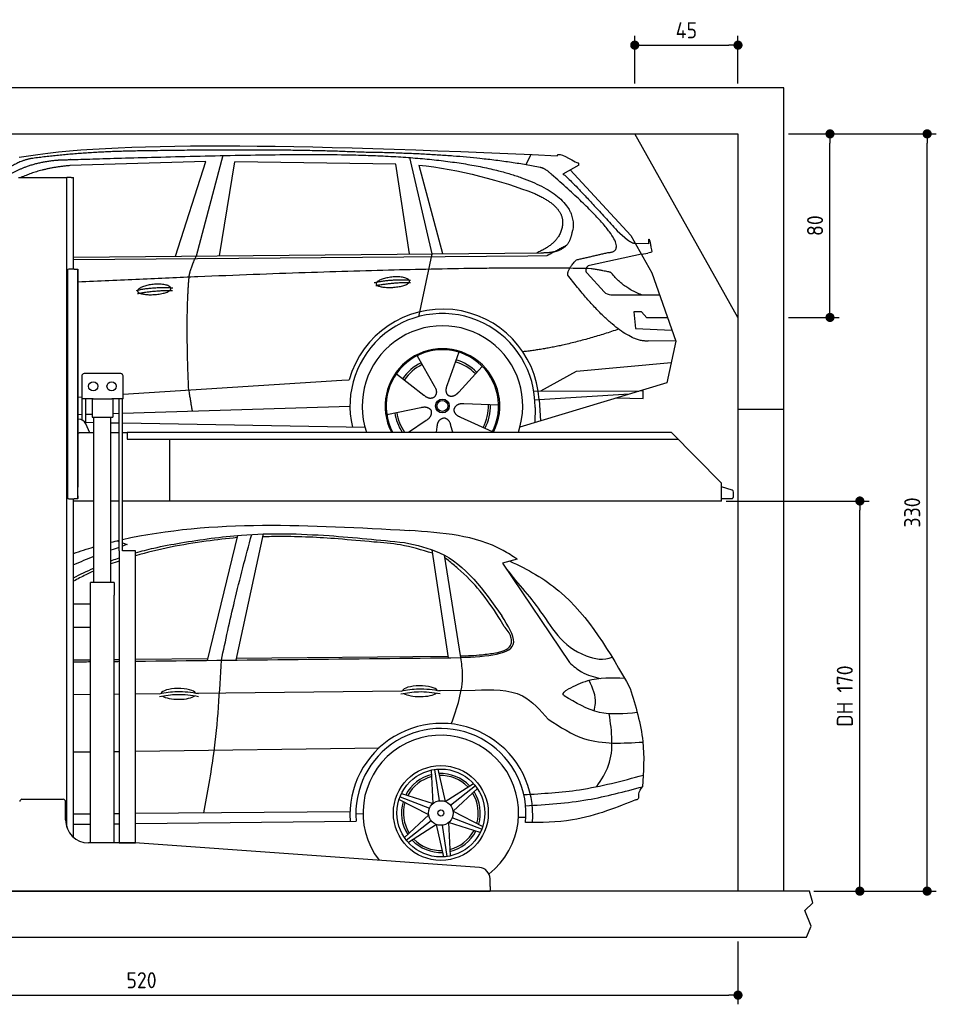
# Model space of a CAD drawing. Header units: millimetres. Extents: x -287 to 6264, y -393 to 3898.
# Tile 3 of 3: x 2269 to 6264, y -393 to 3898. Entities that reach past the tile are written whole.
import ezdxf

# ---------------------------------------------------------------- set-up
doc = ezdxf.new("R2010")
doc.units = ezdxf.units.MM
for name, color, linetype in [('4', 3, 'Continuous'), ('5', 3, 'Continuous'), ('Car', 10, 'Continuous')]:
    doc.layers.add(name, color=color, linetype=linetype)
doc.styles.get("Standard").update_dxf_attribs({"font": 'ISOCP.SHX'})
doc.dimstyles.new('GEN-ISO$0', dxfattribs={"dimscale": 20, "dimtxt": 3.5, "dimasz": 2, "dimexe": 2, "dimexo": 1, "dimgap": 1.5, "dimtad": 1, "dimdec": 1, "dimlfac": 0.1, "dimdsep": 46, "dimtxsty": 'STANDARD', "dimblk": 'PUNKT', "dimcen": 2, "dimclrd": 256, "dimclre": 256, "dimclrt": 2, "dimadec": 0, "dimazin": 0, "dimtp": 0.1, "dimtm": 0.1, "dimtfac": 0.71, "dimtdec": 1, "dimtmove": 2, "dimatfit": 3, "dimldrblk": 'PUNKT', "dimfxl": 1, "dimtolj": 1, "dimarcsym": 0})

# ---------------------------------------------------------------- blocks, each defined once
blk = doc.blocks.new('PUNKT')
at = {"layer": '4', "color": 0, "linetype": 'ByBlock'}
blk.add_line((-0.5, 0), (-1, 0), dxfattribs=at)
at = {"layer": '4', "color": 0, "linetype": 'ByBlock', "const_width": 0.5}
blk.add_lwpolyline([(-0.25, 0, 1), (0.25, 0, 1)], format="xyb", close=True, dxfattribs=at)
blk = doc.blocks.new('*D11')
at = {"layer": '5', "lineweight": -2}
for p, q in [((200, -120), (200, -393.3)), ((5400, -120), (5400, -393.3)), ((240, -353.3), (5360, -353.3))]:
    blk.add_line(p, q, dxfattribs=at)
at = {"layer": 'DEFPOINTS', "color": 0}
for p in [(200, -100), (5400, -100), (5400, -353.3)]:
    blk.add_point(p, dxfattribs=at)
at = {"layer": '5', "lineweight": -2, "xscale": 40, "yscale": 40, "zscale": 40, "rotation": 180}
blk.add_blockref('PUNKT', (200, -353.3), dxfattribs=at)
at = {"layer": '5', "lineweight": -2, "xscale": 40, "yscale": 40, "zscale": 40}
blk.add_blockref('PUNKT', (5400, -353.3), dxfattribs=at)
at = {"layer": '5', "color": 2, "insert": (2800, -288.3), "char_height": 70, "attachment_point": 5}
blk.add_mtext('\\A1;520', dxfattribs=at)
blk = doc.blocks.new('*D7')
at = {"layer": '5', "lineweight": -2}
for p, q in [((5620, 3400), (5841, 3400)), ((5801, 2640), (5801, 3360)), ((5620, 2600), (5841, 2600))]:
    blk.add_line(p, q, dxfattribs=at)
at = {"layer": 'DEFPOINTS', "color": 0}
for p in [(5600, 3400), (5801, 3400), (5600, 2600)]:
    blk.add_point(p, dxfattribs=at)
at = {"layer": '5', "lineweight": -2, "xscale": 40, "yscale": 40, "zscale": 40}
for p, rotation in [((5801, 3400), 90), ((5801, 2600), 270)]:
    blk.add_blockref('PUNKT', p, dxfattribs=dict(at, rotation=rotation))
at = {"layer": '5', "color": 2, "insert": (5736, 3000), "char_height": 70, "attachment_point": 5, "rotation": 90}
blk.add_mtext('\\A1;80', dxfattribs=at)
blk = doc.blocks.new('*D8')
at = {"layer": '5', "lineweight": -2}
for p, q in [((5620, 3400), (6264.4, 3400)), ((6224.4, 140), (6224.4, 3360)), ((5731.2, 100), (6264.4, 100))]:
    blk.add_line(p, q, dxfattribs=at)
at = {"layer": 'DEFPOINTS', "color": 0}
for p in [(5600, 3400), (6224.4, 3400), (5711.2, 100)]:
    blk.add_point(p, dxfattribs=at)
at = {"layer": '5', "lineweight": -2, "xscale": 40, "yscale": 40, "zscale": 40}
for p, rotation in [((6224.4, 3400), 90), ((6224.4, 100), 270)]:
    blk.add_blockref('PUNKT', p, dxfattribs=dict(at, rotation=rotation))
at = {"layer": '5', "color": 2, "insert": (6159.4, 1750), "char_height": 70, "attachment_point": 5, "rotation": 90}
blk.add_mtext('\\A1;330', dxfattribs=at)
blk = doc.blocks.new('*D9')
at = {"layer": '5', "lineweight": -2}
for p, q in [((5348.6, 1800), (5971.1, 1800)), ((5931.1, 140), (5931.1, 1760)), ((5731.2, 100), (5971.1, 100))]:
    blk.add_line(p, q, dxfattribs=at)
at = {"layer": 'DEFPOINTS', "color": 0}
for p in [(5328.6, 1800), (5931.1, 1800), (5711.2, 100)]:
    blk.add_point(p, dxfattribs=at)
at = {"layer": '5', "lineweight": -2, "xscale": 40, "yscale": 40, "zscale": 40}
for p, rotation in [((5931.1, 1800), 90), ((5931.1, 100), 270)]:
    blk.add_blockref('PUNKT', p, dxfattribs=dict(at, rotation=rotation))
at = {"layer": '5', "color": 2, "insert": (5865.6, 950), "char_height": 70, "attachment_point": 5, "rotation": 90}
blk.add_mtext('\\A1;DH 170', dxfattribs=at)
blk = doc.blocks.new('*D10')
at = {"layer": '5', "lineweight": -2}
for p, q in [((4950, 3620), (4950, 3826.7)), ((5400, 3620), (5400, 3826.7)), ((4990, 3786.7), (5360, 3786.7))]:
    blk.add_line(p, q, dxfattribs=at)
at = {"layer": 'DEFPOINTS', "color": 0}
for p in [(5400, 3786.7), (4950, 3600), (5400, 3600)]:
    blk.add_point(p, dxfattribs=at)
at = {"layer": '5', "lineweight": -2, "xscale": 40, "yscale": 40, "zscale": 40, "rotation": 180}
blk.add_blockref('PUNKT', (4950, 3786.7), dxfattribs=at)
at = {"layer": '5', "lineweight": -2, "xscale": 40, "yscale": 40, "zscale": 40}
blk.add_blockref('PUNKT', (5400, 3786.7), dxfattribs=at)
at = {"layer": '5', "color": 2, "insert": (5175, 3851.7), "char_height": 70, "attachment_point": 5}
blk.add_mtext('\\A1;45', dxfattribs=at)

msp = doc.modelspace()

# ---------------------------------------------------------------- linework, layer by layer
for p, q in [((5400, 2600), (4950, 3400)), ((2264.07, 3210), (2274.07, 3210)), ((2274.07, 3210), (2464.07, 3210)), ((2464.07, 3210), (2474.07, 3210)), ((2479.07, 3210), (2474.07, 3210)), ((2474.07, 378.78), (2474.07, 3210)), ((2494.07, 3210), (2479.07, 3210)), ((2494.07, 3210), (2504.07, 3210)), ((2504.07, 2811), (2504.07, 3210)), ((2478.07, 2806), (2478.07, 1816)), ((2478.07, 1815), (2478.07, 2805)), ((2507.07, 2811), (2483.07, 2811)), ((2507.07, 2811), (2523.07, 2811)), ((2523.07, 2811), (2523.07, 1861)), ((2523.07, 1822), (2523.07, 2810)), ((2539.57, 2345), (2539.57, 2245)), ((2709.57, 2355), (2549.57, 2355)), ((2719.57, 2245), (2719.57, 2345)), ((2588.78, 2245), (2539.57, 2245)), ((2541.97, 2152.71), (2541.97, 2245)), ((2557.07, 2136.42), (2557.07, 2245)), ((2584.57, 2245), (2584.57, 2165)), ((2588.78, 2245), (2670.36, 2245)), ((2719.57, 2245), (2670.36, 2245)), ((2674.57, 2245), (2674.57, 2165)), ((2702.07, 1583), (2702.07, 2245)), ((2717.17, 1583), (2717.17, 2245)), ((5400, 2200), (5600, 2200)), ((2525.18, 2157), (2523.07, 2157)), ((2584.57, 2165), (2674.57, 2165)), ((2592.07, 1445), (2592.07, 2165)), ((2667.07, 1445), (2667.07, 2165)), ((2574.32, 2097), (2557.24, 2136.03)), ((2523.07, 2097), (2528.07, 2097)), ((2592.07, 2097), (2528.07, 2097)), ((2702.07, 2097), (2667.07, 2097)), ((2738.07, 2097), (2717.17, 2097)), ((2738.07, 2100), (5108.57, 2100)), ((2738.07, 2100), (2738.07, 2070)), ((2738.07, 2070), (5138.31, 2070)), ((2923.07, 1800), (2923.07, 2070)), ((5108.57, 2100), (5328.57, 1878.09)), ((5328.57, 1800), (5328.57, 1878.09)), ((2483.07, 1810), (2507.07, 1810)), ((2504.07, 334.01), (2504.07, 1810)), ((2523.07, 1810), (2507.07, 1810)), ((2523.07, 1810), (2523.07, 1822)), ((2523.07, 1822), (2523.07, 1811)), ((2592.07, 1800), (2504.07, 1800)), ((2702.07, 1800), (2667.07, 1800)), ((5328.57, 1800), (2717.17, 1800)), ((2773.62, 1583), (2719.62, 1583)), ((2680.82, 1445), (2578.32, 1445)), ((2578.32, 310), (2578.32, 1445)), ((2680.82, 1445), (2680.82, 1390)), ((2680.82, 1250), (2680.82, 1390)), ((2578.32, 1350), (2504.07, 1350)), ((2578.32, 1242), (2578.32, 1358)), ((2504.07, 1250), (2578.32, 1250)), ((2680.82, 310), (2680.82, 1250)), ((2279.07, 500), (2459.07, 500)), ((2469.07, 410), (2469.07, 490)), ((2767.3, 310), (2569.07, 310)), ((4272.61, 203.3), (2770.84, 309.87)), ((4319.07, 120), (4319.07, 153.42)), ((1994.07, 100), (3024.07, 100)), ((3024.07, 100), (4054.07, 100)), ((4054.07, 100), (4319.07, 100)), ((4319.07, 120), (4319.07, 100)), ((5600, -100), (5600, -100))]:
    msp.add_line(p, q)
for points in [[(5600, 100), (5600, 3600), (0, 3600), (0, -100), (5600, -100), (5698.53, -100), (5718.66, -52.06), (5691.11, 15.73), (5726.08, 49.63), (5711.24, 100), (200, 100), (200, 3400), (5400, 3400), (5400, 100)], [(2702.07, 1583), (2702.07, 310), (2773.62, 310), (2773.62, 1583)], [(2773.62, 1583), (2717.17, 1583)]]:
    msp.add_lwpolyline(points)
msp.add_lwpolyline([(5328.57, 1811), (5372.57, 1811, 0.4142136), (5380.57, 1819), (5380.57, 1839.19, 0.3249197), (5375.04, 1846.8), (5328.57, 1861.9)], format="xyb")
for centre in [(2589.57, 2300), (2669.57, 2300)]:
    msp.add_circle(centre, 20)
for centre, radius, start, end in [((2483.07, 2806), 5, 90, 180), ((2549.57, 2345), 10, 90, 180), ((2709.57, 2345), 10, 0, 90), ((2525.18, 2122), 35, 23.62938, 90), ((2483.07, 1815), 5, 180, 270), ((2279.07, 490), 10, 90, 180), ((2459.07, 490), 10, 0, 90), ((2569.07, 410), 100, 180, 270), ((2767.3, 260), 50, 85.94065, 90), ((4269.07, 153.42), 50, 0, 85.94065)]:
    msp.add_arc(centre, radius, start, end)
at = {"layer": 'Car'}
for p, q in [((3153.86, 3305.51), (3038.55, 2867.58)), ((4475.89, 3265.16), (4498.27, 3309.86)), ((3080.73, 3279.12), (2487.05, 3261.79)), ((2948.51, 2866.71), (3080.73, 3279.12)), ((3140.2, 2868.56), (3207.28, 3278.37)), ((3908.96, 3268.47), (3207.28, 3278.37)), ((3968.5, 2876.58), (3908.96, 3268.47)), ((3968.61, 3296.81), (4065.7, 2877.52)), ((4008.58, 3264.27), (4111.68, 2877.96)), ((4705.86, 3263.54), (4635.79, 3224.38)), ((4669.04, 3242.96), (4933.39, 2957.02)), ((4873.07, 2978.09), (4918.69, 2938.28)), ((4933.39, 2957.02), (5024.02, 2794.86)), ((4947.14, 2923.86), (5011.48, 2922.95)), ((2504.07, 2862.4), (4540.14, 2882.11)), ((4065.7, 2877.52), (4007.32, 2603.29)), ((4978.71, 2875.94), (4752.31, 2826.02)), ((4978.71, 2875.94), (5006.4, 2879.95)), ((2504.07, 2852.37), (4484.66, 2868.11)), ((4484.66, 2868.11), (4567.54, 2869.58)), ((4741.93, 2792.91), (4816.99, 2711.71)), ((5024.02, 2794.86), (5128.38, 2497.22)), ((4846.22, 2698.86), (5057.96, 2698.07)), ((4978.71, 2623.99), (4946.05, 2623.99)), ((4946.05, 2623.99), (4952.91, 2552.49)), ((5002.5, 2598.17), (4978.71, 2623.99)), ((5092.99, 2598.17), (5002.5, 2598.17)), ((4952.91, 2552.49), (5112, 2543.95)), ((5128.38, 2497.22), (5011.48, 2497.65)), ((5128.38, 2497.22), (5090.5, 2315.27)), ((4183.41, 2448.4), (4131.94, 2306)), ((4001.27, 2433), (4075.91, 2301.26)), ((4695.53, 2366.6), (5108.93, 2403.8)), ((4285.52, 2386.63), (4183.3, 2274.93)), ((4540.2, 2279.78), (4695.53, 2366.6)), ((2719.57, 2265.8), (3672.67, 2326.61)), ((3672.67, 2326.61), (3705.14, 2328.68)), ((3910.97, 2354.98), (4030.49, 2262.02)), ((5090.5, 2315.27), (4449.8, 2122.47)), ((4509.83, 2279.9), (4967.28, 2278.19)), ((4987.04, 2279.85), (4973.58, 2280.08)), ((4986.49, 2247.17), (4987.04, 2279.85)), ((2523.07, 2253.26), (2539.57, 2254.32)), ((4533.74, 2240.59), (4514.49, 2239.36)), ((4925.36, 2265.57), (4533.74, 2240.59)), ((4533.74, 2240.59), (4539.55, 2149.47)), ((4870.7, 2249.12), (4986.49, 2247.17)), ((2717.17, 2183.23), (3708.9, 2214.07)), ((3869.32, 2176.99), (4017.68, 2207.27)), ((4356.45, 2218.16), (4205.11, 2223.11)), ((4515.25, 2206.86), (4514.15, 2141.83)), ((2523.07, 2177.19), (2541.97, 2177.78)), ((2557.07, 2178.25), (2584.57, 2179.1)), ((2674.57, 2181.9), (2702.07, 2182.76)), ((3964.32, 2100), (4040.97, 2151.95)), ((4329.26, 2101.96), (4191.44, 2164.67)), ((2557.07, 2143.04), (2592.07, 2142.45)), ((2667.07, 2141.18), (2702.07, 2140.59)), ((2717.17, 2140.33), (3773.99, 2122.47)), ((4086.5, 2100), (4089.09, 2122.85)), ((4156.96, 2100), (4148.89, 2127.9)), ((3087.17, 1105.62), (3219.39, 1650.37)), ((3212.54, 1107), (3332.23, 1656.65)), ((2693.91, 1627.07), (2702.07, 1623.99)), ((2717.17, 1618.3), (2737.39, 1610.67)), ((4137.75, 1117.14), (4066.43, 1587.79)), ((4192.06, 1117.74), (4121.27, 1563.53)), ((4137.53, 1540.24), (4123.23, 1551.22)), ((4437.36, 1546.7), (4372.92, 1528.78)), ((4372.92, 1528.78), (4665.71, 1095.65)), ((3214.27, 1114.95), (4136.67, 1124.27)), ((2504.07, 1107.77), (2578.32, 1108.52)), ((2680.82, 1109.56), (2702.07, 1109.77)), ((2773.62, 1110.49), (3089.13, 1113.68)), ((2504.07, 956.87), (2578.32, 957.68)), ((2680.82, 958.8), (2702.07, 959.04)), ((2773.62, 959.82), (2882.63, 961.01)), ((3039.79, 962.73), (3934.3, 972.51)), ((4093.98, 974.25), (4254.67, 976.01)), ((2504.07, 706.3), (2578.32, 707.33)), ((2680.82, 708.75), (2702.07, 709.04)), ((2773.62, 710.04), (3836.15, 724.78)), ((4070.8, 481.97), (4064.01, 627.55)), ((4077.49, 629.99), (4098.05, 493.69)), ((4092.07, 631.52), (4123.79, 490.65)), ((4123.79, 490.65), (4246.47, 569.32)), ((4255.32, 558.86), (4147.56, 472.91)), ((3932.94, 524.94), (4070.8, 481.97)), ((4263.94, 547), (4157.8, 449.09)), ((4051.82, 431.74), (3922.35, 498.65)), ((3926.98, 511.54), (4055.3, 461.2)), ((2504.07, 436.66), (2578.32, 437.31)), ((2680.82, 438.2), (2702.07, 438.38)), ((2773.62, 439), (3708.96, 447.12)), ((3734.22, 437.58), (3765.62, 437.34)), ((3945.68, 333.83), (4051.82, 431.74)), ((4157.8, 449.09), (4287.27, 382.19)), ((2504.07, 391.37), (2578.32, 392.17)), ((2680.82, 393.28), (2702.07, 393.51)), ((2773.62, 394.29), (3735.71, 404.73)), ((3954.3, 321.97), (4062.06, 407.93)), ((4085.83, 390.19), (3963.15, 311.52)), ((4117.55, 249.31), (4085.83, 390.19)), ((4132.13, 250.85), (4111.57, 387.15)), ((4276.68, 355.9), (4138.82, 398.86)), ((4138.82, 398.86), (4145.61, 253.29)), ((4282.64, 369.29), (4154.32, 419.64)), ((4443.35, 422.63), (4475.4, 422.12))]:
    msp.add_line(p, q, dxfattribs=at)
for centre, radius in [((4111.48, 2214.2), 30.15), ((4111.48, 2214.2), 23.62), ((4104.81, 440.42), 206.83), ((4104.81, 440.42), 191.53), ((4104.81, 440.42), 53.7), ((4104.81, 440.42), 13.14)]:
    msp.add_circle(centre, radius, dxfattribs=at)
for centre, radius, start, end in [((4756.62, 2806.48), 20, 102.43575, 222.74729), ((4846.36, 2738.86), 40, 222.74729, 269.78612), ((4111.9, 2213.67), 422.7, 3.65041, 164.21264), ((4111.9, 2213.67), 403.41, 359.03154, 193.11461), ((4111.9, 2213.67), 350, 341.04743, 198.95257), ((4111.9, 2213.67), 250, 332.95439, 207.04561), ((4111.48, 2214.2), 245, 332.21823, 207.78177), ((4111.48, 2214.2), 200.65, 44.11518, 73.54628), ((4111.48, 2214.2), 209.64, 44.262, 73.39945), ((4111.48, 2214.2), 209.64, 116.262, 145.39945), ((4111.48, 2214.2), 200.65, 116.11518, 145.54628), ((4111.48, 2214.2), 200.65, 332.11518, 1.54628), ((4111.48, 2214.2), 209.64, 332.262, 1.39945), ((4111.48, 2214.2), 209.64, 188.262, 213.00585), ((4111.48, 2214.2), 200.65, 188.11518, 214.68962), ((4106.92, 432.79), 398.22, 355.05838, 184.08206), ((4104.98, 438.03), 370.76, 353.87784, 185.15305), ((4104.71, 440.37), 339.1, 308.2439, 217.41766), ((4104.81, 440.42), 172.01, 103.40479, 152.79628), ((4104.81, 440.42), 172.01, 43.40479, 92.79628), ((4104.81, 440.42), 163.32, 43.98284, 92.26453), ((4104.81, 440.42), 163.32, 103.98284, 152.26453), ((4104.81, 440.42), 163.32, 343.98284, 32.26453), ((4104.81, 440.42), 172.01, 343.40479, 32.79628), ((4104.81, 440.42), 172.01, 163.40479, 212.79628), ((4104.81, 440.42), 163.32, 163.98284, 212.26453), ((4104.81, 440.42), 163.32, 283.98284, 332.26453), ((4104.81, 440.42), 172.01, 283.40479, 332.79628), ((4104.81, 440.42), 172.01, 223.40479, 272.79628), ((4104.81, 440.42), 163.32, 223.98284, 272.26453)]:
    msp.add_arc(centre, radius, start, end, dxfattribs=at)
for centre, start_param, end_param in [((4013.92, 971.25), 3.3015983, 6.2005858), ((2961.01, 959.53), 3.3015983, 6.2005858), ((2961.01, 959.53), 0.414691, 2.7826335), ((4013.92, 971.25), 0.414691, 2.7826335)]:
    msp.add_ellipse(centre, major_axis=(-75.96, 0), ratio=0.3107898, start_param=start_param, end_param=end_param, dxfattribs=at)
for points, degree in [([(2267.18, 3298.31), (2679.14, 3369.87), (3439.32, 3357.39), (4611.83, 3304.84)], 3), ([(2797.65, 3325.58), (2554.82, 3323.25), (2325.71, 3293.3)], 2), ([(3761.9, 3319.74), (3413.54, 3335.94), (2797.65, 3325.58)], 2), ([(4537.46, 3253.79), (4236.34, 3313.66), (3761.9, 3319.74)], 2), ([(4611.83, 3304.84), (4620.21, 3324.33), (4667.61, 3287.63), (4705.08, 3272.12)], 3), ([(2325.71, 3293.3), (2270.43, 3286.53), (2201.57, 3237.87)], 2), ([(2208.17, 3211.19), (2300.05, 3275.19), (2436.88, 3286.13)], 2), ([(2487.05, 3261.79), (2368.38, 3251.72), (2274.87, 3210)], 2), ([(4008.58, 3264.27), (4180.44, 3247.69), (4376.53, 3193), (4509.83, 3141.58)], 3), ([(4705.86, 3263.54), (4707.53, 3265.18), (4703.03, 3267.35), (4707.61, 3271.07), (4705.08, 3272.12)], 4), ([(4587.16, 3223.4), (4561.2, 3249.1), (4537.46, 3253.79)], 2), ([(4832.77, 2882.52), (4973.5, 2887.44), (4587.16, 3223.4)], 2), ([(4635.79, 3224.38), (4640.03, 3235.12), (4873.07, 2978.09)], 2), ([(4509.83, 3141.58), (4625.52, 3091.67), (4635.17, 3025.54)], 2), ([(4635.17, 3025.54), (4640.78, 2931.06), (4523.49, 2881.95)], 2), ([(4540.14, 2882.11), (4590.23, 2882.59), (4657.87, 2884.95), (4670.93, 2934.8), (4679.16, 2978.03)], 4), ([(4918.69, 2938.28), (4927, 2931.02), (4944.78, 2920.99), (4949.38, 2923.48), (4951.28, 2925.02)], 4), ([(5011.48, 2922.95), (5009.55, 2970.95), (5024.04, 2887.65)], 2), ([(4567.54, 2869.58), (4597.89, 2885.84), (4653.5, 2915.72)], 2), ([(4695.55, 2851.11), (4832.77, 2882.52)], 1), ([(5024.04, 2887.65), (5024.3, 2883.94), (5016.54, 2881.41), (5006.39, 2879.95)], 3), ([(3007.43, 2775.38), (3010.26, 2806.4), (3038.55, 2867.58)], 2), ([(4657.87, 2784.68), (4655.6, 2808.83), (4695.55, 2851.11)], 2), ([(4759.43, 2812.41), (4092.01, 2827.93), (2523.07, 2753.7)], 2), ([(4847.28, 2794.84), (4845.99, 2797.84), (4759.43, 2812.41)], 2), ([(4978.71, 2698.36), (4893.05, 2733.46), (4847.28, 2794.84)], 2), ([(3005.71, 2284.05), (2992.06, 2597.31), (3007.43, 2775.38)], 2), ([(3814.01, 2751.68), (3889.43, 2768.57), (3972.95, 2762.79)], 2), ([(3821.18, 2738.84), (3895.19, 2753.44), (3973.11, 2752.69)], 2), ([(5011.48, 2497.65), (4888.5, 2484.84), (4657.87, 2784.68)], 2), ([(2777.82, 2717.99), (2853.25, 2734.88), (2936.76, 2729.1)], 2), ([(2782.91, 2704.14), (2856.91, 2718.73), (2934.83, 2717.99)], 2), ([(4879.57, 2549.01), (4654.88, 2471.56), (4462.1, 2450.38)], 2), ([(3005.71, 2284.05), (3015.85, 2219.18), (3020.86, 2192.67)], 2), ([(4075.91, 2301.26), (4093.95, 2274.87), (4077.18, 2253.89)], 2), ([(4131.94, 2306), (4127.4, 2293.44), (4123.45, 2279.41), (4127.83, 2265.62), (4138.63, 2259.08)], 4), ([(4183.3, 2274.93), (4174.28, 2265.09), (4163.69, 2255.07), (4149.44, 2252.55), (4138.63, 2259.08)], 4), ([(4030.49, 2262.02), (4053.99, 2240.35), (4077.18, 2253.89)], 2), ([(4017.68, 2207.27), (4048.36, 2216.27), (4063.13, 2193.84)], 2), ([(4040.97, 2151.95), (4068.85, 2167.6), (4063.13, 2193.84)], 2), ([(4191.44, 2164.67), (4161.33, 2175.41), (4162.56, 2202.24)], 2), ([(4205.11, 2223.11), (4173.36, 2226.83), (4162.56, 2202.24)], 2), ([(4089.09, 2122.85), (4090, 2154.8), (4115.9, 2161.92)], 2), ([(4148.89, 2127.9), (4142.62, 2159.25), (4115.9, 2161.92)], 2), ([(2717.17, 1632.44), (3108.15, 1720.31), (3537.15, 1695.96), (3966.16, 1671.62)], 3), ([(2504.07, 1571.52), (2533.18, 1581.73), (2562.51, 1591.21), (2592.07, 1599.96)], 3), ([(2667.07, 1620.5), (2678.7, 1623.44), (2690.37, 1626.26), (2702.07, 1628.99)], 3), ([(2702.07, 1598.07), (2690.39, 1593.89), (2678.72, 1589.7), (2667.07, 1585.47)], 3), ([(2737.39, 1610.67), (2730.65, 1608.27), (2723.91, 1605.87), (2717.17, 1603.46)], 3), ([(2592.07, 1557.57), (2562.48, 1546.2), (2533.11, 1534.4), (2504.07, 1521.9)], 3), ([(2504.07, 1465.55), (2533.14, 1480.5), (2562.41, 1494.78), (2592.07, 1508.11)], 3), ([(2702.07, 1538.19), (2690.34, 1534.17), (2678.67, 1530.01), (2667.07, 1525.68)], 3), ([(2773.62, 1102.18), (3246.43, 1107.37), (3719.25, 1112.55), (4192.06, 1117.74)], 3), ([(2504.07, 1099.23), (2528.82, 1099.5), (2553.57, 1099.77), (2578.32, 1100.04)], 3), ([(2680.82, 1101.16), (2687.9, 1101.24), (2694.98, 1101.32), (2702.07, 1101.4)], 3)]:
    msp.add_open_spline(points, degree=degree, dxfattribs=at)
for points, degree, knots in [([(2436.88, 3286.13), (2463.8, 3287.18), (2602.82, 3291.55), (3624.04, 3321.06), (4244.31, 3320.3), (4714.73, 3164.7), (4679.16, 2978.03)], 4, [0.08213183, 0.08213183, 0.08213183, 0.08213183, 0.08213183, 0.25885101, 0.50885101, 1, 1, 1, 1, 1]), ([(3822.89, 2746.38), (3822.03, 2754.62), (3843.03, 2770.97), (3925.71, 2791.1), (4018.67, 2758.03), (3932.38, 2726.4), (3847.6, 2727.03), (3823.75, 2738.15), (3822.89, 2746.38)], 5, [0, 0, 0, 0, 0, 0, 0.300106, 0.500106, 0.700106, 1, 1, 1, 1, 1, 1]), ([(2782.91, 2714.84), (2782.04, 2723.08), (2803.05, 2739.43), (2885.72, 2759.56), (2978.69, 2726.49), (2892.39, 2694.85), (2807.62, 2695.49), (2783.77, 2706.61), (2782.91, 2714.84)], 5, [0, 0, 0, 0, 0, 0, 0.300106, 0.500106, 0.700106, 1, 1, 1, 1, 1, 1]), ([(3216.99, 1640.45), (3172.1, 1635.65), (3022.7, 1619.69), (2874.7, 1590.41), (2773.62, 1560.85)], 3, [0, 0, 0, 0, 135.4218776, 450.7953606, 450.7953606, 450.7953606, 450.7953606]), ([(2971.39, 1618.23), (3059.32, 1631.57), (3273.25, 1664), (3600.79, 1654.59), (3836.6, 1630.31), (3945.88, 1619.05)], 3, [0, 0, 0, 0, 266.4429965, 648.2189116, 977.9764605, 977.9764605, 977.9764605, 977.9764605]), ([(3148.14, 1106.29), (3166.65, 1192.15), (3206.29, 1375.97), (3254.52, 1557.72), (3280.22, 1654.57)], 3, [0, 0, 0, 0, 263.4762609, 564.0384499, 564.0384499, 564.0384499, 564.0384499]), ([(4068.8, 1572.11), (4022.34, 1586.21), (3938.42, 1611.68), (3799.14, 1621.9), (3624.7, 1638.89), (3463.45, 1646.7), (3354.11, 1644.48), (3329.48, 1643.98)], 3, [0, 0, 0, 0, 145.1224882, 262.1401022, 417.4025047, 671.5626558, 745.4823045, 745.4823045, 745.4823045, 745.4823045]), ([(4437.36, 1546.7), (4417.16, 1559.91), (4279.52, 1649.93), (4110.44, 1661.63), (3966.16, 1671.62)], 3, [0, 0, 0, 0, 72.0550982, 491.1214053, 491.1214053, 491.1214053, 491.1214053]), ([(2773.62, 1574.37), (2800.17, 1581.9), (2865.81, 1598.48), (2932.13, 1610.89), (2971.39, 1618.23)], 3, [823.312008, 823.312008, 823.312008, 823.312008, 905.949592, 1025.8115652, 1025.8115652, 1025.8115652, 1025.8115652]), ([(3945.88, 1619.05), (3999.07, 1607.59), (4180.69, 1568.46), (4291.66, 1410.9), (4370.13, 1299.48)], 3, [0, 0, 0, 0, 159.8431543, 545.7797292, 545.7797292, 545.7797292, 545.7797292]), ([(2667.07, 1539.26), (2669.38, 1540.13), (2680.99, 1544.5), (2692.67, 1548.69), (2702.07, 1551.93)], 3, [711.0537603, 711.0537603, 711.0537603, 711.0537603, 718.5090607, 748.3618018, 748.3618018, 748.3618018, 748.3618018]), ([(4380.93, 1253.65), (4373.12, 1266.79), (4318.04, 1359.4), (4238.42, 1460.5), (4151.67, 1529.06), (4137.53, 1540.24)], 3, [0, 0, 0, 0, 45.8997864, 323.4597353, 377.5337809, 377.5337809, 377.5337809, 377.5337809]), ([(4372.92, 1528.78), (4421.22, 1460.52), (4550.18, 1327.28), (4644.23, 1136.74), (4817.32, 1103.76), (4851.27, 1119.3)], 3, [83.6947652, 83.6947652, 83.6947652, 83.6947652, 349.8884567, 664.1764492, 768.609969, 768.609969, 768.609969, 768.609969]), ([(4405.71, 1537.9), (4483.33, 1503.18), (4708.35, 1372.68), (4840.89, 1140.46), (4930.53, 983.4)], 3, [454.4439258, 454.4439258, 454.4439258, 454.4439258, 706.3751542, 1232.8725923, 1232.8725923, 1232.8725923, 1232.8725923]), ([(2592.07, 1494.94), (2580.3, 1489.64), (2550.56, 1475.59), (2521.54, 1460.12), (2504.07, 1450.39)], 3, [643.7983756, 643.7983756, 643.7983756, 643.7983756, 682.5206553, 742.5263131, 742.5263131, 742.5263131, 742.5263131]), ([(4192.06, 1117.74), (4305.01, 1123.62), (4477.22, 1132.59), (4397.55, 1256.75), (4370.13, 1299.48)], 3, [0, 0, 0, 0, 240.0926175, 366.052048, 366.052048, 366.052048, 366.052048]), ([(4413.35, 1185.34), (4412.62, 1192.67), (4410.08, 1218.5), (4393.09, 1238.98), (4380.93, 1253.65)], 3, [0, 0, 0, 0, 21.8235097, 76.8760993, 76.8760993, 76.8760993, 76.8760993]), ([(4343.66, 1138.26), (4356.32, 1140.95), (4380.23, 1146.04), (4408.27, 1163.72), (4412.17, 1180.31), (4413.35, 1185.34)], 3, [0, 0, 0, 0, 39.3015191, 74.227794, 89.4275403, 89.4275403, 89.4275403, 89.4275403]), ([(4150.5, 828.62), (4175.63, 899.79), (4209.22, 994.93), (4195.51, 1093.02), (4192.06, 1117.74)], 3, [0, 0, 0, 0, 220.6527437, 294.9785897, 294.9785897, 294.9785897, 294.9785897]), ([(4190.94, 1124.82), (4221.81, 1125.99), (4272.96, 1127.93), (4323.59, 1135.33), (4343.66, 1138.26)], 3, [0, 0, 0, 0, 92.6011242, 153.4107725, 153.4107725, 153.4107725, 153.4107725]), ([(3072.37, 441.59), (3088.04, 526.91), (3128.4, 746.6), (3140.65, 969.78), (3148.14, 1106.29)], 3, [0, 0, 0, 0, 259.9988125, 669.5692836, 669.5692836, 669.5692836, 669.5692836]), ([(4665.71, 1095.65), (4682.55, 1080.96), (4721.55, 1046.91), (4771.81, 1033.52), (4800.38, 1025.9)], 3, [0, 0, 0, 0, 66.223728, 153.4329841, 153.4329841, 153.4329841, 153.4329841]), ([(4905.76, 1026.69), (4850.55, 1028.58), (4764.03, 1031.53), (4687.28, 993.57), (4659.52, 979.83)], 3, [0, 0, 0, 0, 162.0457965, 253.9020002, 253.9020002, 253.9020002, 253.9020002]), ([(4772.01, 885.27), (4774.79, 896.23), (4786.17, 940.99), (4766.71, 984.77), (4752.01, 1017.83)], 3, [0, 0, 0, 0, 33.4657178, 136.658595, 136.658595, 136.658595, 136.658595]), ([(2878.07, 947.68), (2903.61, 952.18), (2960.19, 962.16), (3017.09, 953.54), (3048.31, 948.82)], 3, [0, 0, 0, 0, 77.2912788, 171.2415744, 171.2415744, 171.2415744, 171.2415744]), ([(2878.36, 960.26), (2903.89, 964.76), (2960.47, 974.74), (3017.37, 966.13), (3048.59, 961.4)], 3, [0, 0, 0, 0, 77.2912788, 171.2415744, 171.2415744, 171.2415744, 171.2415744]), ([(3930.99, 959.39), (3956.52, 963.89), (4013.1, 973.87), (4070, 965.26), (4101.22, 960.53)], 3, [0, 0, 0, 0, 77.2912788, 171.2415744, 171.2415744, 171.2415744, 171.2415744]), ([(3931.27, 971.97), (3956.81, 976.48), (4013.39, 986.45), (4070.29, 977.84), (4101.51, 973.12)], 3, [0, 0, 0, 0, 77.2912788, 171.2415744, 171.2415744, 171.2415744, 171.2415744]), ([(4254.67, 976.01), (4328.07, 978.44), (4455.44, 982.65), (4538.11, 888.74), (4573.14, 848.95)], 3, [0, 0, 0, 0, 206.8907288, 359.0588181, 359.0588181, 359.0588181, 359.0588181]), ([(4642.41, 951.42), (4640.95, 952.79), (4631.09, 961.93), (4646.45, 971.6), (4659.52, 979.83)], 3, [0, 0, 0, 0, 5.6212784, 37.7133752, 37.7133752, 37.7133752, 37.7133752]), ([(4960.56, 878.23), (4904.34, 872.66), (4790.2, 861.33), (4692.17, 921.09), (4642.41, 951.42)], 3, [0, 0, 0, 0, 164.7318146, 334.4888499, 334.4888499, 334.4888499, 334.4888499]), ([(4930.53, 983.4), (4953.51, 906.55), (4995.45, 766.34), (4988.75, 620.99), (4983.83, 555.09)], 3, [0, 0, 0, 0, 238.3569677, 434.9101477, 434.9101477, 434.9101477, 434.9101477]), ([(4784.73, 555.48), (4804.31, 585.78), (4865.34, 680.21), (4849.68, 794.86), (4839.06, 872.72)], 3, [0, 0, 0, 0, 105.9895239, 330.2655893, 330.2655893, 330.2655893, 330.2655893]), ([(4573.14, 848.95), (4624.49, 815.53), (4748.4, 734.87), (4897.64, 744.25), (4985.04, 749.74)], 3, [0, 0, 0, 0, 179.6579333, 433.5794867, 433.5794867, 433.5794867, 433.5794867]), ([(4466.43, 520.57), (4547.75, 525.16), (4724.17, 535.13), (4894.99, 580.69), (4987.08, 605.25)], 3, [0, 0, 0, 0, 243.6859613, 528.7118587, 528.7118587, 528.7118587, 528.7118587]), ([(4474.19, 471.85), (4565.01, 477.59), (4737.7, 488.51), (4904.67, 533.68), (4983.83, 555.09)], 3, [0, 0, 0, 0, 272.1871628, 517.5583201, 517.5583201, 517.5583201, 517.5583201]), ([(4953.54, 497.73), (4958.31, 498.95), (4969.99, 501.93), (4964.91, 530.03), (4976.31, 545.13), (4983.83, 555.09)], 3, [0, 0, 0, 0, 13.1171259, 32.074414, 68.8723869, 68.8723869, 68.8723869, 68.8723869]), ([(4953.54, 497.73), (4880.93, 467.95), (4717.64, 401.02), (4542.55, 398.24), (4473.62, 398.49)], 3, [0, 0, 0, 0, 317.6584353, 522.7056897, 522.7056897, 522.7056897, 522.7056897])]:
    msp.add_open_spline(points, degree=degree, knots=knots, dxfattribs=at)

# ---------------------------------------------------------------- dimensions: what is measured, and where the dimension line sits
at = {"layer": '5'}
for base, p1, p2, picture, middle in [((5400, 3786.65), (4950, 3600), (5400, 3600), '*D10', (5175, 3851.65)), ((5400, -353.28), (200, -100), (5400, -100), '*D11', (2800, -288.27))]:
    dim = msp.add_linear_dim(base=base, p1=p1, p2=p2, dimstyle='GEN-ISO$0', override={"dimlfac": 0.1}, dxfattribs=at)
    dim.commit()
    dim.dimension.update_dxf_attribs({"geometry": picture, "text_midpoint": middle})
for base, p1, picture, middle in [((5801, 3400), (5600, 2600), '*D7', (5736, 3000)), ((6224.42, 3400), (5711.24, 100), '*D8', (6159.42, 1750))]:
    dim = msp.add_linear_dim(base=base, p1=p1, p2=(5600, 3400), angle=90, dimstyle='GEN-ISO$0', override={"dimlfac": 0.1}, dxfattribs=at)
    dim.commit()
    dim.dimension.update_dxf_attribs({"geometry": picture, "text_midpoint": middle})
dim = msp.add_linear_dim(base=(5931.11, 1800), p1=(5711.24, 100), p2=(5328.57, 1800), angle=90, text='DH <>', dimstyle='GEN-ISO$0', override={"dimlfac": 0.1}, dxfattribs=at)
dim.commit()
dim.dimension.update_dxf_attribs({"geometry": '*D9', "text_midpoint": (5865.62, 950)})

doc.saveas('drawing.dxf')
